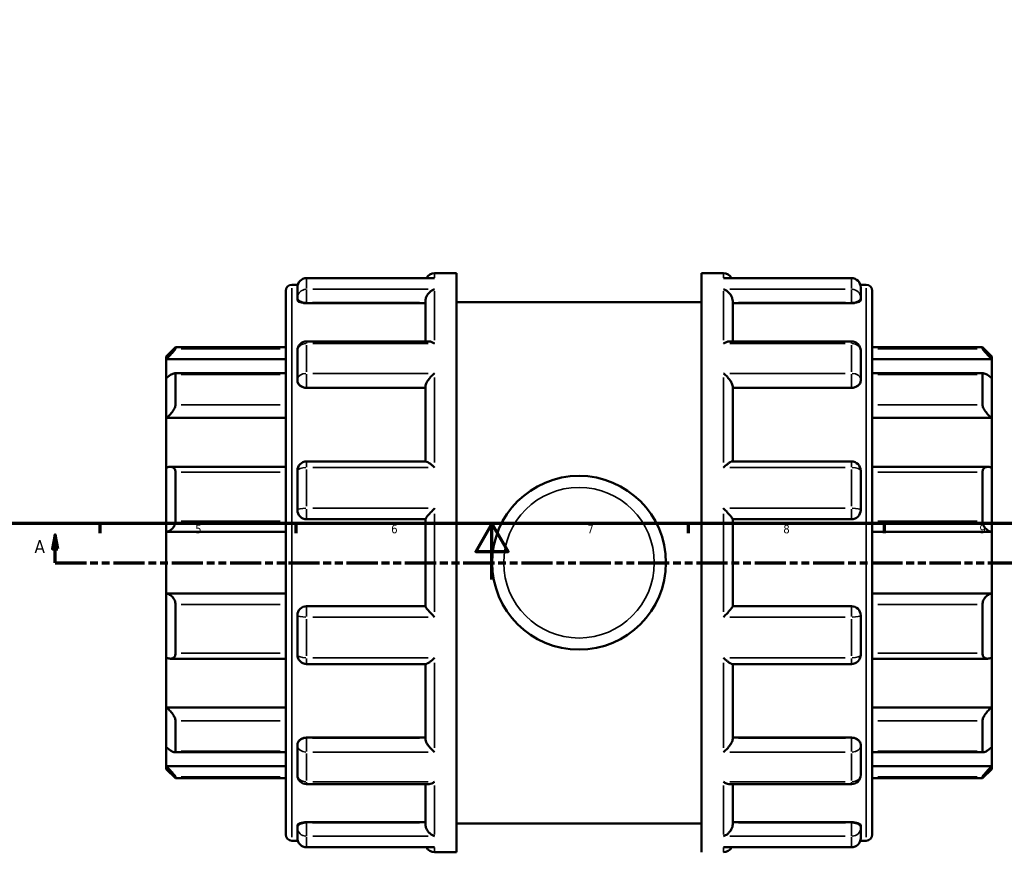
# Model space of a CAD drawing. Header units: millimetres. Extents: x -46 to 1043, y -378 to 803.
# Tile 3 of 10: x 252 to 604, y -97 to 200. Entities that reach past the tile are written whole.
import ezdxf

# ---------------------------------------------------------------- set-up
doc = ezdxf.new("R2010")
doc.units = ezdxf.units.MM
doc.linetypes.add('DOUBLE_DASH_CHAIN', pattern=[1.2403, 0.6614, -0.0827, 0.1654, -0.0827, 0.1654, -0.0827])
for name, color, linetype, lineweight in [('Border (ANSI)', 7, 'Continuous', 70), ('Section Line (ANSI)', 7, 'DOUBLE_DASH_CHAIN', 70), ('Visible (ANSI)', 7, 'Continuous', 50), ('Visible Narrow (ANSI)', 7, 'Continuous', 35)]:
    doc.layers.add(name, color=color, linetype=linetype, lineweight=lineweight)
doc.styles.add('Label Text (ANSI)', font='tahoma.ttf')
doc.styles.add('Note Text (ANSI)', font='tahoma.ttf')

# ---------------------------------------------------------------- blocks, each defined once
blk = doc.blocks.new('Borders Default Border')
at = {"layer": 'Border (ANSI)'}
for p, q in [((280.33, 20), (280.33, 16.55)), ((350.42, 20), (350.42, 16.55)), ((490.58, 20), (490.58, 16.55)), ((560.67, 20), (560.67, 16.55))]:
    blk.add_line(p, q, dxfattribs=at)
at = {"layer": 'Border (ANSI)', "flags": 128}
for points in [[(20, 20), (20, 574), (821, 574), (821, 20), (20, 20)], [(420.5, 0), (420.5, 20), (414.73, 10), (426.27, 10), (420.5, 20)]]:
    blk.add_lwpolyline(points, dxfattribs=at)
at = {"layer": 'Border (ANSI)', "char_height": 3.05, "attachment_point": 7, "style": 'Note Text (ANSI)'}
for s, insert in [('5', (314.48, 16.49)), ('6', (384.49, 16.49)), ('7', (454.6, 16.55)), ('8', (524.63, 16.48)), ('9', (594.7, 16.49))]:
    blk.add_mtext(s, dxfattribs=dict(at, insert=insert))
blk = doc.blocks.new('2dTransSection0')
at = {"layer": 'Section Line (ANSI)', "linetype": 'Continuous'}
for p, q in [((264.42, 16.03), (263.42, 11.03)), ((264.42, 11.03), (264.42, 16.03)), ((265.42, 11.03), (264.42, 16.03)), ((263.42, 11.03), (265.42, 11.03)), ((264.42, 6.03), (264.42, 11.03)), ((264.42, 6.03), (275.65, 6.03))]:
    blk.add_line(p, q, dxfattribs=at)
at = {"layer": 'Section Line (ANSI)', "linetype": 'DOUBLE_DASH_CHAIN', "ltscale": 16.796631}
blk.add_line((264.42, 6.03), (671.47, 6.03), dxfattribs=at)
at = {"layer": 'Section Line (ANSI)', "linetype": 'Continuous', "flags": 128}
blk.add_lwpolyline([(265.42, 11.03), (264.42, 16.03), (263.42, 11.03), (265.42, 11.03)], dxfattribs=at)
at = {"layer": 'Section Line (ANSI)'}
blk.add_solid([(265.42, 11.03), (264.42, 16.03), (263.42, 11.03), (265.42, 11.03)], dxfattribs=at)
at = {"layer": 'Section Line (ANSI)', "insert": (257.06, 9.53), "char_height": 4.57, "attachment_point": 7, "style": 'Label Text (ANSI)'}
blk.add_mtext('A', dxfattribs=at)

msp = doc.modelspace()

# ---------------------------------------------------------------- linework, layer by layer
at = {"layer": 'Visible (ANSI)'}
for p, q in [((400.015, 109.529), (407.823, 109.529)), ((407.823, -97.471), (407.823, 109.529)), ((495.423, -97.471), (495.423, 109.529)), ((495.423, 109.529), (503.231, 109.529)), ((399.405, 107.744), (354.265, 107.744)), ((548.981, 107.744), (503.842, 107.744)), ((346.823, -91.13), (346.823, 103.187)), ((349.025, 105.389), (351.102, 105.389)), ((350.963, 100.671), (350.963, 104.442)), ((552.145, 105.389), (554.222, 105.389)), ((552.283, 104.442), (552.283, 100.671)), ((556.423, 103.187), (556.423, -91.13)), ((350.963, 100.671), (350.963, 99.932)), ((354.265, 98.783), (396.713, 98.783)), ((396.713, 85.146), (396.713, 99.535)), ((407.823, 99.179), (495.423, 99.179)), ((506.533, 85.146), (506.533, 99.535)), ((548.981, 98.783), (506.533, 98.783)), ((552.283, 99.932), (552.283, 100.671)), ((397.883, 85.146), (354.265, 85.146)), ((548.981, 85.146), (505.364, 85.146)), ((304.123, 79.777), (307.425, 83.079)), ((307.425, 83.079), (307.425, 82.529)), ((307.425, 83.079), (346.823, 83.079)), ((350.963, 71.54), (350.963, 81.843)), ((552.283, 81.843), (552.283, 71.54)), ((556.423, 83.079), (595.821, 83.079)), ((595.821, 82.529), (595.821, 83.079)), ((599.123, 79.777), (595.821, 83.079)), ((304.123, 78.783), (304.123, 79.777)), ((304.123, 78.783), (346.823, 78.783)), ((304.123, 71.98), (304.123, 78.783)), ((599.123, 78.783), (556.423, 78.783)), ((599.123, 79.777), (599.123, 78.783)), ((599.123, 78.783), (599.123, 71.98)), ((304.123, 57.796), (304.123, 71.98)), ((346.823, 73.739), (307.024, 73.739)), ((307.425, 73.321), (307.425, 62.517)), ((350.963, 71.54), (350.963, 71.114)), ((552.283, 71.114), (552.283, 71.54)), ((596.222, 73.739), (556.423, 73.739)), ((595.821, 62.517), (595.821, 73.321)), ((599.123, 71.98), (599.123, 57.796)), ((354.265, 68.544), (396.713, 68.544)), ((396.713, 42.233), (396.713, 69.006)), ((506.533, 42.233), (506.533, 69.006)), ((548.981, 68.544), (506.533, 68.544)), ((304.123, 57.796), (346.823, 57.796)), ((304.123, 39.986), (304.123, 57.796)), ((599.123, 57.796), (556.423, 57.796)), ((599.123, 57.796), (599.123, 39.986)), ((396.913, 42.233), (354.265, 42.233)), ((548.981, 42.233), (506.333, 42.233)), ((304.123, 17.036), (304.123, 39.986)), ((346.823, 40.324), (305.571, 40.324)), ((350.963, 24.856), (350.963, 38.931)), ((552.283, 38.931), (552.283, 24.856)), ((597.676, 40.324), (556.423, 40.324)), ((599.123, 39.986), (599.123, 17.036)), ((307.425, 38.41), (307.425, 20.928)), ((595.821, 20.928), (595.821, 38.41)), ((354.265, 21.554), (396.713, 21.554)), ((396.713, -9.545), (396.713, 21.603)), ((506.533, -9.545), (506.533, 21.603)), ((506.533, 21.554), (548.981, 21.554)), ((304.123, 17.036), (346.823, 17.036)), ((304.123, -4.978), (304.123, 17.036)), ((599.123, 17.036), (556.423, 17.036)), ((599.123, 17.036), (599.123, -4.978)), ((304.123, -27.929), (304.123, -4.978)), ((304.123, -4.978), (346.823, -4.978)), ((599.123, -4.978), (556.423, -4.978)), ((599.123, -4.978), (599.123, -27.929)), ((307.425, -8.87), (307.425, -26.352)), ((396.713, -9.496), (354.265, -9.496)), ((548.981, -9.496), (506.533, -9.496)), ((595.821, -26.352), (595.821, -8.87)), ((350.963, -26.873), (350.963, -12.798)), ((552.283, -12.798), (552.283, -26.873)), ((304.123, -45.739), (304.123, -27.929)), ((599.123, -27.929), (599.123, -45.739)), ((305.571, -28.266), (346.823, -28.266)), ((354.265, -30.175), (396.913, -30.175)), ((396.713, -56.949), (396.713, -30.175)), ((506.333, -30.175), (548.981, -30.175)), ((506.533, -56.949), (506.533, -30.175)), ((556.423, -28.266), (597.676, -28.266)), ((304.123, -45.739), (346.823, -45.739)), ((304.123, -59.923), (304.123, -45.739)), ((599.123, -45.739), (556.423, -45.739)), ((599.123, -45.739), (599.123, -59.923)), ((307.425, -50.459), (307.425, -61.263)), ((595.821, -61.263), (595.821, -50.459)), ((350.963, -59.056), (350.963, -59.483)), ((350.963, -69.786), (350.963, -59.483)), ((354.265, -56.486), (396.713, -56.486)), ((548.981, -56.486), (506.533, -56.486)), ((552.283, -59.483), (552.283, -59.056)), ((552.283, -59.483), (552.283, -69.786)), ((304.123, -66.726), (304.123, -59.923)), ((307.024, -61.682), (346.823, -61.682)), ((556.423, -61.682), (596.222, -61.682)), ((599.123, -59.923), (599.123, -66.726)), ((304.123, -66.726), (346.823, -66.726)), ((304.123, -67.719), (304.123, -66.726)), ((599.123, -66.726), (556.423, -66.726)), ((599.123, -66.726), (599.123, -67.719)), ((304.123, -67.719), (307.425, -71.022)), ((599.123, -67.719), (595.821, -71.022)), ((307.425, -70.472), (307.425, -71.022)), ((307.425, -71.022), (346.823, -71.022)), ((354.265, -73.088), (397.883, -73.088)), ((396.713, -87.477), (396.713, -73.088)), ((505.364, -73.088), (548.981, -73.088)), ((506.533, -87.477), (506.533, -73.088)), ((556.423, -71.022), (595.821, -71.022)), ((595.821, -71.022), (595.821, -70.472)), ((350.963, -87.874), (350.963, -88.613)), ((354.265, -86.725), (396.713, -86.725)), ((407.823, -87.121), (495.423, -87.121)), ((548.981, -86.725), (506.533, -86.725)), ((552.283, -88.613), (552.283, -87.874)), ((350.963, -92.384), (350.963, -88.613)), ((552.283, -88.613), (552.283, -92.384)), ((349.025, -93.331), (351.102, -93.331)), ((552.145, -93.331), (554.222, -93.331)), ((354.265, -95.687), (399.405, -95.687)), ((400.015, -97.471), (407.823, -97.471)), ((503.842, -95.687), (548.981, -95.687))]:
    msp.add_line(p, q, dxfattribs=at)
msp.add_circle((451.623, 6.029), 31.05, dxfattribs=at)
for centre, radius, start, end in [((400.015, 106.227), 3.302, 90, 152.64295), ((503.231, 106.227), 3.302, 27.35705, 90), ((354.265, 104.442), 3.302, 90, 180), ((548.981, 104.442), 3.302, 0, 90), ((349.025, 103.187), 2.201, 90, 180), ((554.222, 103.187), 2.201, 0, 90), ((354.265, 81.843), 3.302, 90, 180), ((548.981, 81.843), 3.302, 0, 90), ((354.265, 38.931), 3.302, 90, 180), ((548.981, 38.931), 3.302, 0, 90), ((354.265, 24.856), 3.302, 180, 270), ((548.981, 24.856), 3.302, 270, 0), ((354.265, -12.798), 3.302, 90, 180), ((548.981, -12.798), 3.302, 0, 90), ((354.265, -26.873), 3.302, 180, 270), ((548.981, -26.873), 3.302, 270, 0), ((354.265, -69.786), 3.302, 180, 270), ((548.981, -69.786), 3.302, 270, 0), ((349.025, -91.13), 2.201, 180, 270), ((554.222, -91.13), 2.201, 270, 0), ((354.265, -92.384), 3.302, 180, 270), ((548.981, -92.384), 3.302, 270, 0), ((400.015, -94.169), 3.302, 207.35705, 270), ((503.231, -94.169), 3.302, 270, 332.64295)]:
    msp.add_arc(centre, radius, start, end, dxfattribs=at)
for points, knots in [([(400.015, 107.685), (400.013, 107.686), (400.01, 107.686), (399.806, 107.725), (399.605, 107.744), (399.405, 107.744)], [-0.001158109, -0.001158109, -0.001158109, -0.001158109, 0, 0, 0.086008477, 0.086008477, 0.086008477, 0.086008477]), ([(503.842, 107.744), (503.642, 107.744), (503.44, 107.725), (503.237, 107.686), (503.234, 107.686), (503.231, 107.685)], [0.545426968, 0.545426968, 0.545426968, 0.545426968, 0.630607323, 0.630607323, 0.631754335, 0.631754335, 0.631754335, 0.631754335]), ([(396.713, 99.535), (396.713, 99.826), (396.757, 100.125), (396.931, 100.765), (397.07, 101.095), (397.462, 101.809), (397.737, 102.173), (398.325, 102.796), (398.642, 103.059), (399.306, 103.497), (399.658, 103.669), (400.01, 103.788), (400.013, 103.789), (400.015, 103.79)], [0, 0, 0, 0, 0.09286788, 0.09286788, 0.19945907, 0.19945907, 0.34141497, 0.34141497, 0.48247459, 0.48247459, 0.63060732, 0.63060732, 0.63175434, 0.63175434, 0.63175434, 0.63175434]), ([(503.231, 103.79), (503.234, 103.789), (503.237, 103.788), (503.583, 103.671), (503.929, 103.503), (504.584, 103.075), (504.897, 102.818), (505.486, 102.203), (505.765, 101.838), (506.165, 101.122), (506.307, 100.791), (506.485, 100.149), (506.531, 99.849), (506.533, 99.55), (506.533, 99.543), (506.533, 99.535)], [-0.00115811, -0.00115811, -0.00115811, -0.00115811, 0, 0, 0.14718088, 0.14718088, 0.28754053, 0.28754053, 0.43211586, 0.43211586, 0.54037756, 0.54037756, 0.63424289, 0.63424289, 0.63667808, 0.63667808, 0.63667808, 0.63667808]), ([(354.265, 98.783), (353.851, 98.783), (353.41, 98.813), (352.599, 98.934), (352.229, 99.024), (351.64, 99.232), (351.384, 99.363), (351.046, 99.644), (350.963, 99.794), (350.963, 99.932)], [0, 0, 0, 0, 0.124248, 0.124248, 0.24849599, 0.24849599, 0.37499187, 0.37499187, 0.50148776, 0.50148776, 0.50148776, 0.50148776]), ([(552.283, 99.932), (552.283, 99.794), (552.201, 99.644), (551.862, 99.363), (551.606, 99.232), (551.018, 99.024), (550.648, 98.934), (549.837, 98.813), (549.395, 98.783), (548.981, 98.783)], [0.50291201, 0.50291201, 0.50291201, 0.50291201, 0.6294079, 0.6294079, 0.75590378, 0.75590378, 0.88015178, 0.88015178, 1.00439977, 1.00439977, 1.00439977, 1.00439977]), ([(400.015, 84.342), (400.013, 84.344), (400.01, 84.346), (399.663, 84.575), (399.317, 84.763), (398.663, 85.028), (398.35, 85.113), (398, 85.143), (397.941, 85.146), (397.883, 85.146)], [-0.00115811, -0.00115811, -0.00115811, -0.00115811, 0, 0, 0.14718088, 0.14718088, 0.28754053, 0.28754053, 0.31641325, 0.31641325, 0.31641325, 0.31641325]), ([(505.364, 85.146), (505.315, 85.146), (505.265, 85.144), (504.921, 85.118), (504.604, 85.035), (503.94, 84.769), (503.589, 84.579), (503.237, 84.346), (503.234, 84.344), (503.231, 84.342)], [0.31722917, 0.31722917, 0.31722917, 0.31722917, 0.34141497, 0.34141497, 0.48247459, 0.48247459, 0.63060732, 0.63060732, 0.63175434, 0.63175434, 0.63175434, 0.63175434]), ([(307.425, 82.529), (307.425, 82.501), (307.401, 82.448), (307.306, 82.295), (307.236, 82.195), (306.968, 81.845), (306.711, 81.538), (306.116, 80.858), (305.721, 80.427), (304.914, 79.578), (304.505, 79.162), (304.123, 78.783)], [0.62267115, 0.62267115, 0.62267115, 0.62267115, 0.69289554, 0.69289554, 0.76311994, 0.76311994, 0.90356873, 0.90356873, 1.07445551, 1.07445551, 1.23493421, 1.23493421, 1.23493421, 1.23493421]), ([(599.123, 78.783), (598.741, 79.162), (598.332, 79.578), (597.526, 80.427), (597.131, 80.858), (596.535, 81.538), (596.279, 81.845), (596.011, 82.195), (595.94, 82.295), (595.845, 82.448), (595.821, 82.501), (595.821, 82.529)], [1.18732933, 1.18732933, 1.18732933, 1.18732933, 1.34780803, 1.34780803, 1.51869481, 1.51869481, 1.6591436, 1.6591436, 1.729368, 1.729368, 1.79959239, 1.79959239, 1.79959239, 1.79959239]), ([(304.123, 71.98), (304.505, 72.318), (304.914, 72.649), (305.721, 73.221), (306.116, 73.455), (306.711, 73.706), (306.968, 73.766), (307.236, 73.708), (307.306, 73.664), (307.401, 73.528), (307.425, 73.435), (307.425, 73.321)], [1.18732933, 1.18732933, 1.18732933, 1.18732933, 1.34780803, 1.34780803, 1.51869481, 1.51869481, 1.6591436, 1.6591436, 1.729368, 1.729368, 1.79959239, 1.79959239, 1.79959239, 1.79959239]), ([(354.265, 68.544), (353.851, 68.544), (353.41, 68.609), (352.599, 68.872), (352.229, 69.07), (351.64, 69.528), (351.384, 69.819), (351.046, 70.453), (350.963, 70.795), (350.963, 71.114)], [0, 0, 0, 0, 0.124248, 0.124248, 0.24849599, 0.24849599, 0.37499187, 0.37499187, 0.50148776, 0.50148776, 0.50148776, 0.50148776]), ([(396.713, 69.006), (396.713, 69.205), (396.757, 69.432), (396.931, 69.963), (397.07, 70.263), (397.462, 70.962), (397.737, 71.36), (398.325, 72.104), (398.642, 72.456), (399.306, 73.115), (399.658, 73.423), (400.01, 73.695), (400.013, 73.697), (400.015, 73.699)], [0, 0, 0, 0, 0.09286788, 0.09286788, 0.19945907, 0.19945907, 0.34141497, 0.34141497, 0.48247459, 0.48247459, 0.63060732, 0.63060732, 0.63175434, 0.63175434, 0.63175434, 0.63175434]), ([(503.231, 73.699), (503.234, 73.697), (503.237, 73.695), (503.583, 73.428), (503.929, 73.125), (504.584, 72.478), (504.897, 72.132), (505.486, 71.393), (505.765, 70.992), (506.165, 70.288), (506.307, 69.986), (506.485, 69.451), (506.531, 69.222), (506.533, 69.017), (506.533, 69.011), (506.533, 69.006)], [-0.00115811, -0.00115811, -0.00115811, -0.00115811, 0, 0, 0.14718088, 0.14718088, 0.28754053, 0.28754053, 0.43211586, 0.43211586, 0.54037756, 0.54037756, 0.63424289, 0.63424289, 0.63667808, 0.63667808, 0.63667808, 0.63667808]), ([(552.283, 71.114), (552.283, 70.795), (552.201, 70.453), (551.862, 69.819), (551.606, 69.528), (551.018, 69.07), (550.648, 68.872), (549.837, 68.609), (549.395, 68.544), (548.981, 68.544)], [0.50291345, 0.50291345, 0.50291345, 0.50291345, 0.62940933, 0.62940933, 0.75590522, 0.75590522, 0.88015321, 0.88015321, 1.00440121, 1.00440121, 1.00440121, 1.00440121]), ([(595.821, 73.321), (595.821, 73.435), (595.845, 73.528), (595.94, 73.664), (596.011, 73.708), (596.279, 73.766), (596.535, 73.706), (597.131, 73.455), (597.526, 73.221), (598.332, 72.649), (598.741, 72.318), (599.123, 71.98)], [0.62267115, 0.62267115, 0.62267115, 0.62267115, 0.69289554, 0.69289554, 0.76311994, 0.76311994, 0.90356873, 0.90356873, 1.07445551, 1.07445551, 1.23493421, 1.23493421, 1.23493421, 1.23493421]), ([(307.425, 62.517), (307.425, 62.357), (307.401, 62.179), (307.306, 61.795), (307.236, 61.59), (306.968, 60.964), (306.711, 60.529), (306.116, 59.679), (305.721, 59.215), (304.914, 58.414), (304.505, 58.071), (304.123, 57.796)], [0.62267115, 0.62267115, 0.62267115, 0.62267115, 0.69289554, 0.69289554, 0.76311994, 0.76311994, 0.90356873, 0.90356873, 1.07445551, 1.07445551, 1.23493421, 1.23493421, 1.23493421, 1.23493421]), ([(599.123, 57.796), (598.741, 58.071), (598.332, 58.414), (597.526, 59.215), (597.131, 59.679), (596.535, 60.529), (596.279, 60.964), (596.011, 61.59), (595.94, 61.795), (595.845, 62.179), (595.821, 62.357), (595.821, 62.517)], [1.18732933, 1.18732933, 1.18732933, 1.18732933, 1.34780803, 1.34780803, 1.51869481, 1.51869481, 1.6591436, 1.6591436, 1.729368, 1.729368, 1.79959239, 1.79959239, 1.79959239, 1.79959239]), ([(400.015, 40.015), (400.013, 40.017), (400.01, 40.02), (399.663, 40.353), (399.317, 40.666), (398.663, 41.22), (398.35, 41.466), (397.76, 41.88), (397.481, 42.048), (397.119, 42.201), (397.003, 42.233), (396.913, 42.233)], [-0.00115811, -0.00115811, -0.00115811, -0.00115811, 0, 0, 0.14718088, 0.14718088, 0.28754053, 0.28754053, 0.43211586, 0.43211586, 0.51672943, 0.51672943, 0.51672943, 0.51672943]), ([(506.333, 42.233), (506.247, 42.233), (506.136, 42.203), (505.784, 42.058), (505.51, 41.895), (504.921, 41.485), (504.604, 41.237), (503.94, 40.676), (503.589, 40.358), (503.237, 40.02), (503.234, 40.017), (503.231, 40.015)], [0.11882078, 0.11882078, 0.11882078, 0.11882078, 0.19945907, 0.19945907, 0.34141497, 0.34141497, 0.48247459, 0.48247459, 0.63060732, 0.63060732, 0.63175434, 0.63175434, 0.63175434, 0.63175434]), ([(304.123, 39.986), (304.505, 40.155), (304.914, 40.274), (305.721, 40.351), (306.116, 40.297), (306.711, 40.023), (306.968, 39.814), (307.236, 39.369), (307.306, 39.199), (307.401, 38.825), (307.425, 38.622), (307.425, 38.41)], [1.18732933, 1.18732933, 1.18732933, 1.18732933, 1.34780803, 1.34780803, 1.51869481, 1.51869481, 1.6591436, 1.6591436, 1.729368, 1.729368, 1.79959239, 1.79959239, 1.79959239, 1.79959239]), ([(595.821, 38.41), (595.821, 38.622), (595.845, 38.825), (595.94, 39.199), (596.011, 39.369), (596.279, 39.814), (596.535, 40.023), (597.131, 40.297), (597.526, 40.351), (598.332, 40.274), (598.741, 40.155), (599.123, 39.986)], [0.62267115, 0.62267115, 0.62267115, 0.62267115, 0.69289554, 0.69289554, 0.76311994, 0.76311994, 0.90356873, 0.90356873, 1.07445551, 1.07445551, 1.23493421, 1.23493421, 1.23493421, 1.23493421]), ([(396.713, 21.603), (396.713, 21.656), (396.757, 21.751), (396.931, 22.029), (397.07, 22.219), (397.462, 22.716), (397.737, 23.04), (398.325, 23.707), (398.642, 24.053), (399.306, 24.757), (399.658, 25.119), (400.01, 25.471), (400.013, 25.474), (400.015, 25.476)], [0, 0, 0, 0, 0.09286788, 0.09286788, 0.19945907, 0.19945907, 0.34141497, 0.34141497, 0.48247459, 0.48247459, 0.63060732, 0.63060732, 0.63175434, 0.63175434, 0.63175434, 0.63175434]), ([(503.231, 25.476), (503.234, 25.474), (503.237, 25.471), (503.583, 25.125), (503.929, 24.769), (504.584, 24.076), (504.897, 23.734), (505.486, 23.068), (505.765, 22.74), (506.165, 22.235), (506.307, 22.043), (506.485, 21.76), (506.531, 21.662), (506.533, 21.606), (506.533, 21.604), (506.533, 21.603)], [-0.00115811, -0.00115811, -0.00115811, -0.00115811, 0, 0, 0.14718088, 0.14718088, 0.28754053, 0.28754053, 0.43211586, 0.43211586, 0.54037756, 0.54037756, 0.63424289, 0.63424289, 0.63667808, 0.63667808, 0.63667808, 0.63667808]), ([(307.425, 20.928), (307.425, 20.698), (307.401, 20.462), (307.306, 19.994), (307.236, 19.762), (306.968, 19.1), (306.711, 18.703), (306.116, 18.007), (305.721, 17.687), (304.914, 17.24), (304.505, 17.101), (304.123, 17.036)], [0.62267115, 0.62267115, 0.62267115, 0.62267115, 0.69289554, 0.69289554, 0.76311994, 0.76311994, 0.90356873, 0.90356873, 1.07445551, 1.07445551, 1.23493421, 1.23493421, 1.23493421, 1.23493421]), ([(599.123, 17.036), (598.741, 17.101), (598.332, 17.24), (597.526, 17.687), (597.131, 18.007), (596.535, 18.703), (596.279, 19.1), (596.011, 19.762), (595.94, 19.994), (595.845, 20.462), (595.821, 20.698), (595.821, 20.928)], [1.18732933, 1.18732933, 1.18732933, 1.18732933, 1.34780803, 1.34780803, 1.51869481, 1.51869481, 1.6591436, 1.6591436, 1.729368, 1.729368, 1.79959239, 1.79959239, 1.79959239, 1.79959239]), ([(304.123, -4.978), (304.505, -5.044), (304.914, -5.182), (305.721, -5.63), (306.116, -5.95), (306.711, -6.645), (306.968, -7.043), (307.236, -7.705), (307.306, -7.936), (307.401, -8.404), (307.425, -8.641), (307.425, -8.87)], [1.18732933, 1.18732933, 1.18732933, 1.18732933, 1.34780803, 1.34780803, 1.51869481, 1.51869481, 1.6591436, 1.6591436, 1.729368, 1.729368, 1.79959239, 1.79959239, 1.79959239, 1.79959239]), ([(595.821, -8.87), (595.821, -8.641), (595.845, -8.404), (595.94, -7.936), (596.011, -7.705), (596.279, -7.043), (596.535, -6.645), (597.131, -5.95), (597.526, -5.63), (598.332, -5.182), (598.741, -5.044), (599.123, -4.978)], [0.62267115, 0.62267115, 0.62267115, 0.62267115, 0.69289554, 0.69289554, 0.76311994, 0.76311994, 0.90356873, 0.90356873, 1.07445551, 1.07445551, 1.23493421, 1.23493421, 1.23493421, 1.23493421]), ([(400.015, -13.419), (400.013, -13.416), (400.01, -13.413), (399.663, -13.067), (399.317, -12.711), (398.663, -12.018), (398.35, -11.677), (397.76, -11.01), (397.481, -10.682), (397.082, -10.178), (396.94, -9.985), (396.761, -9.702), (396.716, -9.605), (396.713, -9.548), (396.713, -9.547), (396.713, -9.545)], [-0.00115811, -0.00115811, -0.00115811, -0.00115811, 0, 0, 0.14718088, 0.14718088, 0.28754053, 0.28754053, 0.43211586, 0.43211586, 0.54037756, 0.54037756, 0.63424289, 0.63424289, 0.63667808, 0.63667808, 0.63667808, 0.63667808]), ([(506.533, -9.545), (506.533, -9.598), (506.49, -9.693), (506.316, -9.972), (506.177, -10.161), (505.784, -10.659), (505.51, -10.983), (504.921, -11.649), (504.604, -11.996), (503.94, -12.7), (503.589, -13.062), (503.237, -13.413), (503.234, -13.416), (503.231, -13.419)], [0, 0, 0, 0, 0.09286788, 0.09286788, 0.19945907, 0.19945907, 0.34141497, 0.34141497, 0.48247459, 0.48247459, 0.63060732, 0.63060732, 0.63175434, 0.63175434, 0.63175434, 0.63175434]), ([(307.425, -26.352), (307.425, -26.564), (307.401, -26.768), (307.306, -27.141), (307.236, -27.311), (306.968, -27.756), (306.711, -27.965), (306.116, -28.24), (305.721, -28.293), (304.914, -28.216), (304.505, -28.097), (304.123, -27.929)], [0.62267115, 0.62267115, 0.62267115, 0.62267115, 0.69289554, 0.69289554, 0.76311994, 0.76311994, 0.90356873, 0.90356873, 1.07445551, 1.07445551, 1.23493421, 1.23493421, 1.23493421, 1.23493421]), ([(396.913, -30.175), (397, -30.175), (397.111, -30.146), (397.462, -30.001), (397.737, -29.837), (398.325, -29.427), (398.642, -29.179), (399.306, -28.619), (399.658, -28.3), (400.01, -27.963), (400.013, -27.96), (400.015, -27.957)], [0.11882078, 0.11882078, 0.11882078, 0.11882078, 0.19945907, 0.19945907, 0.34141497, 0.34141497, 0.48247459, 0.48247459, 0.63060732, 0.63060732, 0.63175434, 0.63175434, 0.63175434, 0.63175434]), ([(503.231, -27.957), (503.234, -27.96), (503.237, -27.963), (503.583, -28.295), (503.929, -28.609), (504.584, -29.162), (504.897, -29.408), (505.486, -29.822), (505.765, -29.991), (506.127, -30.144), (506.243, -30.175), (506.333, -30.175)], [-0.00115811, -0.00115811, -0.00115811, -0.00115811, 0, 0, 0.14718088, 0.14718088, 0.28754053, 0.28754053, 0.43211586, 0.43211586, 0.51672943, 0.51672943, 0.51672943, 0.51672943]), ([(599.123, -27.929), (598.741, -28.097), (598.332, -28.216), (597.526, -28.293), (597.131, -28.24), (596.535, -27.965), (596.279, -27.756), (596.011, -27.311), (595.94, -27.141), (595.845, -26.768), (595.821, -26.564), (595.821, -26.352)], [1.18732933, 1.18732933, 1.18732933, 1.18732933, 1.34780803, 1.34780803, 1.51869481, 1.51869481, 1.6591436, 1.6591436, 1.729368, 1.729368, 1.79959239, 1.79959239, 1.79959239, 1.79959239]), ([(304.123, -45.739), (304.505, -46.013), (304.914, -46.356), (305.721, -47.157), (306.116, -47.622), (306.711, -48.471), (306.968, -48.907), (307.236, -49.533), (307.306, -49.737), (307.401, -50.121), (307.425, -50.3), (307.425, -50.459)], [1.18732933, 1.18732933, 1.18732933, 1.18732933, 1.34780803, 1.34780803, 1.51869481, 1.51869481, 1.6591436, 1.6591436, 1.729368, 1.729368, 1.79959239, 1.79959239, 1.79959239, 1.79959239]), ([(595.821, -50.459), (595.821, -50.3), (595.845, -50.121), (595.94, -49.737), (596.011, -49.533), (596.279, -48.907), (596.535, -48.471), (597.131, -47.622), (597.526, -47.157), (598.332, -46.356), (598.741, -46.013), (599.123, -45.739)], [0.62267115, 0.62267115, 0.62267115, 0.62267115, 0.69289554, 0.69289554, 0.76311994, 0.76311994, 0.90356873, 0.90356873, 1.07445551, 1.07445551, 1.23493421, 1.23493421, 1.23493421, 1.23493421]), ([(350.963, -59.056), (350.963, -58.737), (351.046, -58.395), (351.384, -57.762), (351.64, -57.47), (352.229, -57.013), (352.599, -56.815), (353.41, -56.551), (353.851, -56.486), (354.265, -56.486)], [-0.50148776, -0.50148776, -0.50148776, -0.50148776, -0.37499187, -0.37499187, -0.24849599, -0.24849599, -0.124248, -0.124248, 0, 0, 0, 0]), ([(400.015, -61.642), (400.013, -61.64), (400.01, -61.637), (399.663, -61.37), (399.317, -61.067), (398.663, -60.42), (398.35, -60.075), (397.76, -59.335), (397.481, -58.935), (397.082, -58.23), (396.94, -57.928), (396.761, -57.394), (396.716, -57.165), (396.713, -56.959), (396.713, -56.954), (396.713, -56.949)], [-0.00115811, -0.00115811, -0.00115811, -0.00115811, 0, 0, 0.14718088, 0.14718088, 0.28754053, 0.28754053, 0.43211586, 0.43211586, 0.54037756, 0.54037756, 0.63424289, 0.63424289, 0.63667808, 0.63667808, 0.63667808, 0.63667808]), ([(506.533, -56.949), (506.533, -57.147), (506.49, -57.375), (506.316, -57.905), (506.177, -58.205), (505.784, -58.904), (505.51, -59.302), (504.921, -60.046), (504.604, -60.398), (503.94, -61.057), (503.589, -61.366), (503.237, -61.637), (503.234, -61.64), (503.231, -61.642)], [0, 0, 0, 0, 0.09286788, 0.09286788, 0.19945907, 0.19945907, 0.34141497, 0.34141497, 0.48247459, 0.48247459, 0.63060732, 0.63060732, 0.63175434, 0.63175434, 0.63175434, 0.63175434]), ([(548.981, -56.486), (549.395, -56.486), (549.837, -56.551), (550.648, -56.815), (551.018, -57.013), (551.606, -57.47), (551.862, -57.762), (552.201, -58.395), (552.283, -58.737), (552.283, -59.056)], [1.00439977, 1.00439977, 1.00439977, 1.00439977, 1.12864777, 1.12864777, 1.25289576, 1.25289576, 1.37939165, 1.37939165, 1.50588753, 1.50588753, 1.50588753, 1.50588753]), ([(307.425, -61.263), (307.425, -61.377), (307.401, -61.47), (307.306, -61.607), (307.236, -61.65), (306.968, -61.708), (306.711, -61.648), (306.116, -61.398), (305.721, -61.164), (304.914, -60.592), (304.505, -60.261), (304.123, -59.923)], [0.62267115, 0.62267115, 0.62267115, 0.62267115, 0.69289554, 0.69289554, 0.76311994, 0.76311994, 0.90356873, 0.90356873, 1.07445551, 1.07445551, 1.23493421, 1.23493421, 1.23493421, 1.23493421]), ([(599.123, -59.923), (598.741, -60.261), (598.332, -60.592), (597.526, -61.164), (597.131, -61.398), (596.535, -61.648), (596.279, -61.708), (596.011, -61.65), (595.94, -61.607), (595.845, -61.47), (595.821, -61.377), (595.821, -61.263)], [1.18732933, 1.18732933, 1.18732933, 1.18732933, 1.34780803, 1.34780803, 1.51869481, 1.51869481, 1.6591436, 1.6591436, 1.729368, 1.729368, 1.79959239, 1.79959239, 1.79959239, 1.79959239]), ([(304.123, -66.726), (304.505, -67.104), (304.914, -67.521), (305.721, -68.369), (306.116, -68.801), (306.711, -69.481), (306.968, -69.787), (307.236, -70.138), (307.306, -70.238), (307.401, -70.39), (307.425, -70.444), (307.425, -70.472)], [1.18732933, 1.18732933, 1.18732933, 1.18732933, 1.34780803, 1.34780803, 1.51869481, 1.51869481, 1.6591436, 1.6591436, 1.729368, 1.729368, 1.79959239, 1.79959239, 1.79959239, 1.79959239]), ([(595.821, -70.472), (595.821, -70.444), (595.845, -70.39), (595.94, -70.238), (596.011, -70.138), (596.279, -69.787), (596.535, -69.481), (597.131, -68.801), (597.526, -68.369), (598.332, -67.521), (598.741, -67.104), (599.123, -66.726)], [0.62267115, 0.62267115, 0.62267115, 0.62267115, 0.69289554, 0.69289554, 0.76311994, 0.76311994, 0.90356873, 0.90356873, 1.07445551, 1.07445551, 1.23493421, 1.23493421, 1.23493421, 1.23493421]), ([(397.883, -73.088), (397.932, -73.088), (397.982, -73.086), (398.325, -73.061), (398.642, -72.977), (399.306, -72.711), (399.658, -72.522), (400.01, -72.288), (400.013, -72.286), (400.015, -72.284)], [0.31722917, 0.31722917, 0.31722917, 0.31722917, 0.34141497, 0.34141497, 0.48247459, 0.48247459, 0.63060732, 0.63060732, 0.63175434, 0.63175434, 0.63175434, 0.63175434]), ([(503.231, -72.284), (503.234, -72.286), (503.237, -72.288), (503.583, -72.518), (503.929, -72.705), (504.584, -72.971), (504.897, -73.055), (505.247, -73.085), (505.306, -73.088), (505.364, -73.088)], [-0.00115811, -0.00115811, -0.00115811, -0.00115811, 0, 0, 0.14718088, 0.14718088, 0.28754053, 0.28754053, 0.31641325, 0.31641325, 0.31641325, 0.31641325]), ([(350.963, -87.874), (350.963, -87.736), (351.046, -87.586), (351.384, -87.305), (351.64, -87.174), (352.229, -86.967), (352.599, -86.876), (353.41, -86.755), (353.851, -86.725), (354.265, -86.725)], [-0.50148776, -0.50148776, -0.50148776, -0.50148776, -0.37499187, -0.37499187, -0.24849599, -0.24849599, -0.124248, -0.124248, 0, 0, 0, 0]), ([(400.015, -91.732), (400.013, -91.731), (400.01, -91.73), (399.663, -91.614), (399.317, -91.445), (398.663, -91.017), (398.35, -90.76), (397.76, -90.145), (397.481, -89.78), (397.082, -89.064), (396.94, -88.734), (396.761, -88.092), (396.716, -87.792), (396.713, -87.493), (396.713, -87.485), (396.713, -87.477)], [-0.00115811, -0.00115811, -0.00115811, -0.00115811, 0, 0, 0.14718088, 0.14718088, 0.28754053, 0.28754053, 0.43211586, 0.43211586, 0.54037756, 0.54037756, 0.63424289, 0.63424289, 0.63667808, 0.63667808, 0.63667808, 0.63667808]), ([(506.533, -87.477), (506.533, -87.768), (506.49, -88.067), (506.316, -88.708), (506.177, -89.037), (505.784, -89.751), (505.51, -90.116), (504.921, -90.739), (504.604, -91.002), (503.94, -91.439), (503.589, -91.612), (503.237, -91.73), (503.234, -91.731), (503.231, -91.732)], [0, 0, 0, 0, 0.09286788, 0.09286788, 0.19945907, 0.19945907, 0.34141497, 0.34141497, 0.48247459, 0.48247459, 0.63060732, 0.63060732, 0.63175434, 0.63175434, 0.63175434, 0.63175434]), ([(548.981, -86.725), (549.395, -86.725), (549.837, -86.755), (550.648, -86.876), (551.018, -86.967), (551.606, -87.174), (551.862, -87.305), (552.201, -87.586), (552.283, -87.736), (552.283, -87.874)], [1.00439977, 1.00439977, 1.00439977, 1.00439977, 1.12864777, 1.12864777, 1.25289576, 1.25289576, 1.37939165, 1.37939165, 1.50588753, 1.50588753, 1.50588753, 1.50588753]), ([(399.405, -95.687), (399.605, -95.687), (399.806, -95.667), (400.01, -95.629), (400.013, -95.628), (400.015, -95.628)], [0.545426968, 0.545426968, 0.545426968, 0.545426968, 0.630607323, 0.630607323, 0.631754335, 0.631754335, 0.631754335, 0.631754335]), ([(503.231, -95.628), (503.234, -95.628), (503.237, -95.629), (503.44, -95.667), (503.642, -95.687), (503.842, -95.687)], [-0.001158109, -0.001158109, -0.001158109, -0.001158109, 0, 0, 0.086008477, 0.086008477, 0.086008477, 0.086008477])]:
    msp.add_open_spline(points, degree=3, knots=knots, dxfattribs=at)
at = {"layer": 'Visible Narrow (ANSI)'}
for p, q in [((400.015, 109.524), (400.015, 107.865)), ((503.231, 107.865), (503.231, 109.524)), ((354.265, 107.691), (354.265, 107.744)), ((354.265, 107.541), (354.265, 104.034)), ((356.553, 107.685), (397.728, 107.685)), ((505.519, 107.685), (546.694, 107.685)), ((548.981, 107.744), (548.981, 107.691)), ((548.981, 104.034), (548.981, 107.541)), ((349.025, 104.166), (349.025, -92.108)), ((354.265, 99.277), (354.265, 103.682)), ((397.728, 103.79), (356.553, 103.79)), ((400.015, 103.13), (400.015, 85.607)), ((503.231, 85.607), (503.231, 103.13)), ((546.694, 103.79), (505.519, 103.79)), ((548.981, 103.682), (548.981, 99.277)), ((554.222, -92.108), (554.222, 104.166)), ((354.265, 98.795), (354.265, 99.008)), ((356.388, 99.02), (394.591, 99.02)), ((508.656, 99.02), (546.859, 99.02)), ((548.981, 99.008), (548.981, 98.795)), ((354.265, 84.417), (354.265, 85.144)), ((548.981, 85.144), (548.981, 84.417)), ((344.853, 82.529), (309.395, 82.529)), ((354.265, 83.848), (354.265, 74.267)), ((356.553, 84.342), (397.728, 84.342)), ((505.519, 84.342), (546.694, 84.342)), ((548.981, 74.267), (548.981, 83.848)), ((593.851, 82.529), (558.393, 82.529)), ((309.395, 73.321), (344.853, 73.321)), ((354.265, 68.837), (354.265, 73.471)), ((397.728, 73.699), (356.553, 73.699)), ((400.015, 72.207), (400.015, 41.857)), ((503.231, 41.857), (503.231, 72.207)), ((546.694, 73.699), (505.519, 73.699)), ((548.981, 73.471), (548.981, 68.837)), ((558.393, 73.321), (593.851, 73.321)), ((354.265, 68.55), (354.265, 68.674)), ((356.388, 68.68), (394.591, 68.68)), ((508.656, 68.68), (546.859, 68.68)), ((548.981, 68.674), (548.981, 68.55)), ((344.853, 62.517), (309.395, 62.517)), ((593.851, 62.517), (558.393, 62.517)), ((354.265, 40.205), (354.265, 42.226)), ((548.981, 42.226), (548.981, 40.205)), ((354.265, 39.303), (354.265, 26.216)), ((356.553, 40.015), (397.728, 40.015)), ((505.519, 40.015), (546.694, 40.015)), ((548.981, 26.216), (548.981, 39.303)), ((309.395, 38.41), (344.853, 38.41)), ((558.393, 38.41), (593.851, 38.41)), ((354.265, 21.567), (354.265, 25.189)), ((397.728, 25.476), (356.553, 25.476)), ((546.694, 25.476), (505.519, 25.476)), ((548.981, 25.189), (548.981, 21.567)), ((400.015, 23.552), (400.015, -11.494)), ((503.231, -11.494), (503.231, 23.552)), ((344.853, 20.928), (309.395, 20.928)), ((593.851, 20.928), (558.393, 20.928)), ((309.395, -8.87), (344.853, -8.87)), ((354.265, -13.131), (354.265, -9.509)), ((548.981, -9.509), (548.981, -13.131)), ((558.393, -8.87), (593.851, -8.87)), ((356.553, -13.419), (397.728, -13.419)), ((505.519, -13.419), (546.694, -13.419)), ((354.265, -14.158), (354.265, -27.245)), ((548.981, -27.245), (548.981, -14.158)), ((344.853, -26.352), (309.395, -26.352)), ((354.265, -30.169), (354.265, -28.148)), ((397.728, -27.957), (356.553, -27.957)), ((546.694, -27.957), (505.519, -27.957)), ((548.981, -28.148), (548.981, -30.169)), ((593.851, -26.352), (558.393, -26.352)), ((400.015, -29.799), (400.015, -60.149)), ((503.231, -60.149), (503.231, -29.799)), ((309.395, -50.459), (344.853, -50.459)), ((558.393, -50.459), (593.851, -50.459)), ((354.265, -56.616), (354.265, -56.493)), ((354.265, -61.414), (354.265, -56.779)), ((394.591, -56.623), (356.388, -56.623)), ((546.859, -56.623), (508.656, -56.623)), ((548.981, -56.493), (548.981, -56.616)), ((548.981, -56.779), (548.981, -61.414)), ((344.853, -61.263), (309.395, -61.263)), ((354.265, -62.21), (354.265, -71.79)), ((356.553, -61.642), (397.728, -61.642)), ((505.519, -61.642), (546.694, -61.642)), ((548.981, -71.79), (548.981, -62.21)), ((593.851, -61.263), (558.393, -61.263)), ((309.395, -70.472), (344.853, -70.472)), ((354.265, -73.086), (354.265, -72.36)), ((397.728, -72.284), (356.553, -72.284)), ((400.015, -73.55), (400.015, -91.072)), ((503.231, -91.072), (503.231, -73.55)), ((546.694, -72.284), (505.519, -72.284)), ((548.981, -72.36), (548.981, -73.086)), ((558.393, -70.472), (593.851, -70.472)), ((354.265, -86.95), (354.265, -86.737)), ((354.265, -91.625), (354.265, -87.22)), ((394.591, -86.962), (356.388, -86.962)), ((546.859, -86.962), (508.656, -86.962)), ((548.981, -86.737), (548.981, -86.95)), ((548.981, -87.22), (548.981, -91.625)), ((354.265, -91.977), (354.265, -95.483)), ((356.553, -91.732), (397.728, -91.732)), ((505.519, -91.732), (546.694, -91.732)), ((548.981, -95.483), (548.981, -91.977)), ((354.265, -95.686), (354.265, -95.633)), ((397.728, -95.628), (356.553, -95.628)), ((400.015, -95.807), (400.015, -97.467)), ((503.231, -97.467), (503.231, -95.807)), ((546.694, -95.628), (505.519, -95.628)), ((548.981, -95.633), (548.981, -95.686))]:
    msp.add_line(p, q, dxfattribs=at)
msp.add_circle((451.623, 6.029), 26.91, dxfattribs=at)
for centre, major_axis, ratio, start_param, end_param in [((354.265, 104.442), (-3.302, 0), 0.9821882, 4.7909288, 6.2046455), ((548.981, 104.442), (3.302, 0), 0.9821882, 0.0785398, 1.4922565), ((354.265, 100.671), (-3.302, 0), 0.9445499, 4.7909288, 6.2046455), ((548.981, 100.671), (3.302, 0), 0.9445499, 0.0785398, 1.4922565), ((354.265, 100.671), (-3.302, 0), 0.5, 0.0785398, 1.4922565), ((548.981, 100.671), (3.302, 0), 0.5, 4.7909288, 6.2046455), ((354.265, 81.843), (-3.302, 0), 0.75665, 4.7909288, 6.2046455), ((548.981, 81.843), (3.302, 0), 0.75665, 0.0785398, 1.4922565), ((354.265, 71.54), (-3.302, 0), 0.6538201, 4.7909288, 6.2046455), ((354.265, 71.54), (-3.302, 0), 0.8660254, 0.0785398, 1.4922565), ((548.981, 71.54), (3.302, 0), 0.6538201, 0.0785398, 1.4922565), ((548.981, 71.54), (3.302, 0), 0.8660254, 4.7909288, 6.2046455), ((354.265, 38.931), (-3.302, 0), 0.328368, 4.7909288, 6.2046455), ((548.981, 38.931), (3.302, 0), 0.328368, 0.0785398, 1.4922565), ((354.265, 24.856), (-3.302, 0), 0.1878999, 4.7909288, 6.2046455), ((548.981, 24.856), (3.302, 0), 0.1878999, 0.0785398, 1.4922565), ((354.265, -12.798), (-3.302, 0), 0.1878999, 0.0785398, 1.4922565), ((548.981, -12.798), (3.302, 0), 0.1878999, 4.7909288, 6.2046455), ((354.265, -26.873), (-3.302, 0), 0.328368, 0.0785398, 1.4922565), ((548.981, -26.873), (3.302, 0), 0.328368, 4.7909288, 6.2046455), ((354.265, -59.483), (-3.302, 0), 0.8660254, 4.7909288, 6.2046455), ((354.265, -59.483), (-3.302, 0), 0.6538201, 0.0785398, 1.4922565), ((548.981, -59.483), (3.302, 0), 0.8660254, 0.0785398, 1.4922565), ((548.981, -59.483), (3.302, 0), 0.6538201, 4.7909288, 6.2046455), ((354.265, -69.786), (-3.302, 0), 0.75665, 0.0785398, 1.4922565), ((548.981, -69.786), (3.302, 0), 0.75665, 4.7909288, 6.2046455), ((354.265, -88.613), (-3.302, 0), 0.5, 4.7909288, 6.2046455), ((548.981, -88.613), (3.302, 0), 0.5, 0.0785398, 1.4922565), ((354.265, -88.613), (-3.302, 0), 0.9445499, 0.0785398, 1.4922565), ((548.981, -88.613), (3.302, 0), 0.9445499, 4.7909288, 6.2046455), ((354.265, -92.384), (-3.302, 0), 0.9821882, 0.0785398, 1.4922565), ((548.981, -92.384), (3.302, 0), 0.9821882, 4.7909288, 6.2046455)]:
    msp.add_ellipse(centre, major_axis=major_axis, ratio=ratio, start_param=start_param, end_param=end_param, dxfattribs=at)

# ---------------------------------------------------------------- block references
msp.add_blockref('Borders Default Border', (0, 0))
at = {"layer": 'Section Line (ANSI)'}
msp.add_blockref('2dTransSection0', (0, 0), dxfattribs=at)

doc.saveas('drawing.dxf')
